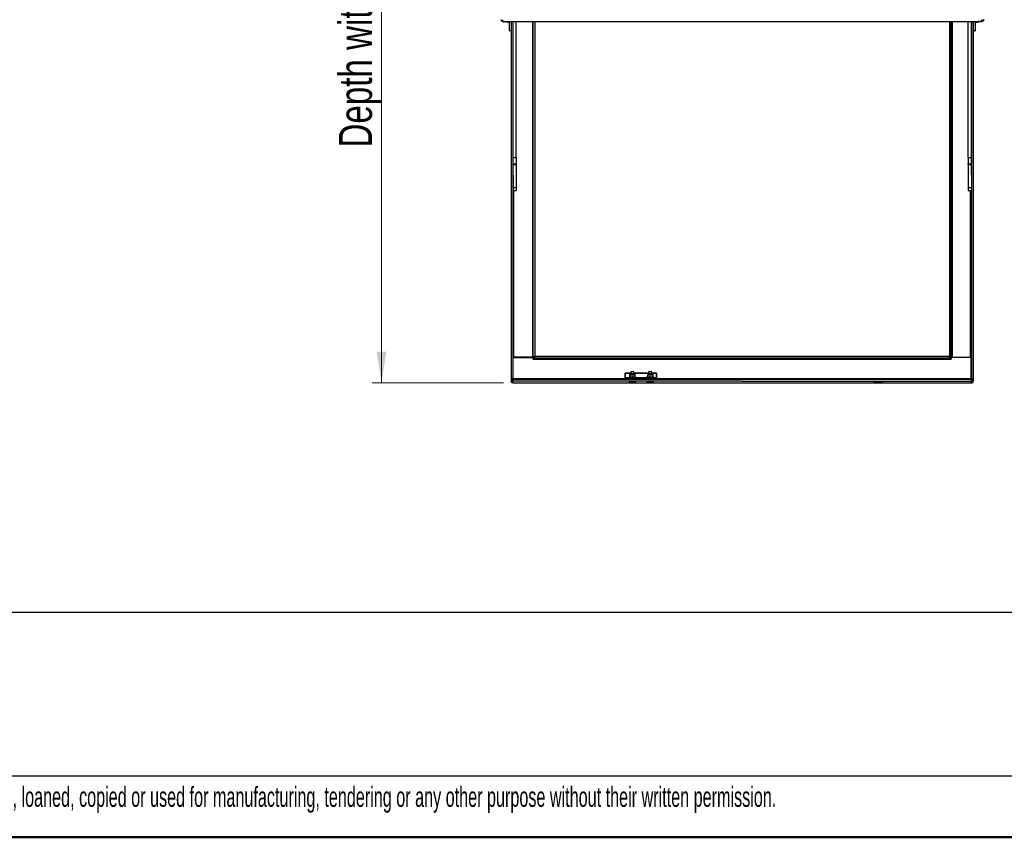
# Paper-space layout 'Specification Drawing' of a CAD drawing. Header units: millimetres. Extents: x 0 to 420, y 0 to 297.
# Tile 16 of 38: x 125 to 229, y 0 to 87. Entities that reach past the tile are written whole.
import ezdxf

# ---------------------------------------------------------------- set-up
doc = ezdxf.new("R2010")
doc.units = ezdxf.units.MM
doc.layers.add('BOARDER', color=7, linetype='Continuous', lineweight=25)
doc.styles.add('SLDTEXTSTYLE0', font='TXT', dxfattribs={"width": 0.75})
doc.styles.add('SLDTEXTSTYLE1', font='TXT', dxfattribs={"width": 0.605})
doc.dimstyles.new('SLDDIMSTYLE2', dxfattribs={"dimtxt": 3.5, "dimasz": 3.302, "dimexe": 0, "dimexo": 0.0625, "dimgap": 0.875, "dimtad": 1, "dimlfac": 9, "dimrnd": 1e-09, "dimzin": 12, "dimdsep": 46, "dimtxsty": 'SLDTEXTSTYLE0', "dimsah": 1, "dimcen": 0.09, "dimadec": 0, "dimazin": 3, "dimtfac": 1, "dimtofl": 0, "dimtmove": 0, "dimatfit": 3, "dimfxl": 1, "dimfrac": 2, "dimtolj": 1, "dimtzin": 12, "dimarcsym": 0})

# ---------------------------------------------------------------- blocks, each defined once
blk = doc.blocks.new('_D_2')
at = {"color": 7, "linetype": 'Continuous', "lineweight": 0}
for p, q in [((174.85, 149.34), (162, 149.34)), ((163, 149.34), (163, 48.15)), ((175.92, 48.15), (162, 48.15))]:
    blk.add_line(p, q, dxfattribs=at)
at = {"color": 7, "linetype": 'Continuous', "lineweight": 18}
for points in [[(163, 149.34), (162.49, 146.04), (163.51, 146.04)], [(163, 48.15), (163.51, 51.45), (162.49, 51.45)]]:
    blk.add_solid(points, dxfattribs=at)
at = {"color": 7, "linetype": 'Continuous', "lineweight": 18, "char_height": 3.5, "attachment_point": 1, "rotation": 90, "style": 'SLDTEXTSTYLE0'}
for s, insert in [('Depth with Door Open', (158.49, 73.08)), ('913mm', (164.04, 90.49))]:
    blk.add_mtext(s, dxfattribs=dict(at, insert=insert))

psp = doc.layouts.new('Specification Drawing')

# ---------------------------------------------------------------- linework, layer by layer
at = {"color": 7, "linetype": 'Continuous', "lineweight": 25}
for p, q in [((175.8526, 86.4483), (175.8526, 86.626)), ((226.6082, 86.4483), (226.6082, 86.626)), ((175.8526, 86.4483), (226.6082, 86.4483)), ((176.0711, 86.4483), (176.0796, 86.4316)), ((176.0796, 86.4316), (176.1077, 86.4483)), ((176.2979, 86.4483), (176.2684, 86.4148)), ((176.3859, 86.4483), (176.3859, 86.3705)), ((176.4859, 86.3705), (176.3859, 86.3705)), ((176.4859, 86.3705), (176.4859, 86.4483)), ((176.4859, 86.3705), (176.5193, 86.3705)), ((176.5193, 86.4483), (176.5193, 85.4894)), ((176.7415, 86.4483), (176.7415, 48.5969)), ((176.9197, 86.4483), (176.9197, 48.5969)), ((176.9415, 72.029), (176.9415, 86.4483)), ((177.2748, 72.029), (177.2748, 86.4483)), ((178.9859, 86.4483), (178.9859, 50.8577)), ((179.0748, 50.8577), (179.0748, 86.4483)), ((179.2526, 86.4483), (179.2526, 50.9355)), ((223.1748, 86.4483), (223.1748, 50.9355)), ((223.3526, 50.8577), (223.3526, 86.4483)), ((223.4415, 86.4483), (223.4415, 50.8577)), ((225.1526, 72.029), (225.1526, 86.4483)), ((225.4859, 72.029), (225.4859, 86.4483)), ((225.5077, 86.4483), (225.5077, 48.5969)), ((225.6859, 86.4483), (225.6859, 48.5969)), ((225.9082, 86.4483), (225.9082, 85.4758)), ((225.9082, 86.3705), (226.0193, 86.3705)), ((226.0193, 86.3705), (226.0193, 86.4483)), ((226.0193, 86.3705), (226.1193, 86.3705)), ((226.1193, 86.4483), (226.1193, 86.3705)), ((226.1748, 86.3705), (226.1193, 86.3705)), ((226.1748, 86.3705), (226.1748, 86.3794)), ((226.2073, 86.4483), (226.2368, 86.4148)), ((226.4256, 86.4316), (226.3975, 86.4483)), ((226.4341, 86.4483), (226.4256, 86.4316)), ((176.5193, 85.4894), (176.7415, 85.4894)), ((176.5193, 85.4894), (176.5193, 85.47)), ((176.5193, 85.47), (176.7415, 85.47)), ((225.6859, 85.4758), (225.9082, 85.4758)), ((225.6859, 85.4551), (225.9082, 85.4551)), ((225.9082, 85.4758), (225.9082, 85.4551)), ((176.9415, 72.029), (177.2748, 72.029)), ((176.9415, 72.0127), (176.9415, 72.029)), ((176.9415, 72.0127), (177.2748, 72.0127)), ((176.9415, 70.1455), (176.9415, 72.0127)), ((177.2748, 72.029), (177.2748, 72.0127)), ((177.2748, 72.0127), (177.2748, 71.3459)), ((225.1526, 72.029), (225.4859, 72.029)), ((225.1526, 72.0127), (225.1526, 72.029)), ((225.1526, 72.0127), (225.4859, 72.0127)), ((225.1526, 72.0127), (225.1526, 71.3459)), ((225.4859, 72.029), (225.4859, 72.0127)), ((225.4859, 70.1455), (225.4859, 72.0127)), ((176.9415, 71.3459), (177.2748, 71.3459)), ((177.2748, 71.2413), (176.9415, 71.2413)), ((177.2748, 71.3459), (177.2748, 71.2413)), ((177.2748, 71.2413), (177.2748, 68.8416)), ((225.1526, 71.3459), (225.4859, 71.3459)), ((225.1526, 71.2413), (225.1526, 71.3459)), ((225.4859, 71.2413), (225.1526, 71.2413)), ((225.1526, 71.2413), (225.1526, 68.8416)), ((176.9415, 70.1455), (176.9415, 68.8416)), ((225.4859, 70.1455), (225.4859, 68.8416)), ((176.9415, 68.8416), (177.2748, 68.8416)), ((176.9415, 68.8416), (176.9415, 68.5147)), ((176.9415, 68.5147), (177.2748, 68.5147)), ((176.9415, 48.5893), (176.9415, 68.5147)), ((177.0304, 50.8577), (177.0304, 68.5147)), ((177.2748, 68.8416), (177.2748, 68.5147)), ((225.1526, 68.8416), (225.4859, 68.8416)), ((225.1526, 68.8416), (225.1526, 68.5147)), ((225.1526, 68.5147), (225.4859, 68.5147)), ((225.397, 50.8577), (225.397, 68.5147)), ((225.4859, 68.8416), (225.4859, 68.5147)), ((225.4859, 48.5893), (225.4859, 68.5147)), ((176.9415, 50.8577), (177.0304, 50.8577)), ((176.9637, 50.8522), (179.0082, 50.8522)), ((176.9637, 48.5666), (176.9637, 50.8522)), ((178.9859, 50.8577), (177.0304, 50.8577)), ((178.9859, 50.8577), (179.0748, 50.8577)), ((179.0082, 50.8522), (179.0748, 50.6688)), ((179.0748, 50.8577), (179.1637, 50.8577)), ((179.0748, 50.7577), (179.0748, 50.8466)), ((179.1748, 50.8466), (179.0748, 50.8466)), ((179.1748, 50.7577), (179.0748, 50.7577)), ((179.0748, 50.6688), (179.0748, 50.7577)), ((179.0748, 50.6688), (223.3526, 50.6688)), ((179.1637, 50.8577), (179.2526, 50.9355)), ((179.1748, 50.8466), (179.2526, 50.9355)), ((179.1748, 50.7577), (179.1748, 50.8466)), ((223.2526, 50.7577), (179.1748, 50.7577)), ((223.1748, 50.9355), (179.2526, 50.9355)), ((223.2637, 50.8577), (223.1748, 50.9355)), ((223.2526, 50.8466), (223.1748, 50.9355)), ((223.2526, 50.7577), (223.2526, 50.8466)), ((223.2526, 50.8466), (223.3526, 50.8466)), ((223.2526, 50.7577), (223.3526, 50.7577)), ((223.3526, 50.8577), (223.2637, 50.8577)), ((223.4415, 50.8577), (223.3526, 50.8577)), ((223.4193, 50.8522), (223.3526, 50.6688)), ((223.3526, 50.7577), (223.3526, 50.8466)), ((223.3526, 50.6688), (223.3526, 50.7577)), ((225.4637, 50.8522), (223.4193, 50.8522)), ((223.4415, 50.8577), (225.397, 50.8577)), ((225.4859, 50.8577), (225.397, 50.8577)), ((225.4637, 48.5666), (225.4637, 50.8522)), ((188.8037, 48.6688), (188.8037, 49.1655)), ((189.4137, 49.1766), (188.8149, 49.1766)), ((188.8149, 49.1766), (188.8149, 49.1661)), ((188.8149, 49.1661), (188.8149, 48.6799)), ((188.8149, 49.1661), (189.4137, 49.1661)), ((189.4137, 49.3172), (189.4137, 49.1029)), ((189.747, 49.1028), (189.747, 49.3172)), ((191.3026, 49.1766), (189.747, 49.1766)), ((189.747, 49.1661), (191.3026, 49.1661)), ((191.3026, 49.3177), (191.3026, 49.103)), ((191.6359, 49.1027), (191.6359, 49.3177)), ((192.126, 49.1766), (191.6359, 49.1766)), ((191.6359, 49.1661), (192.126, 49.1661)), ((192.126, 49.1661), (192.126, 49.1766)), ((192.126, 48.6799), (192.126, 49.1661)), ((192.1371, 49.1655), (192.1371, 48.6688)), ((176.9197, 48.5969), (176.7415, 48.5969)), ((176.7415, 48.5969), (176.7415, 48.5548)), ((176.7415, 48.5548), (176.7415, 48.4993)), ((176.8304, 48.5548), (176.7415, 48.5548)), ((176.7415, 48.4993), (176.7415, 48.3275)), ((176.8304, 48.5969), (176.8304, 48.5548)), ((176.8304, 48.4993), (176.8304, 48.5548)), ((176.8526, 48.5893), (176.8526, 48.5969)), ((176.9415, 48.5893), (176.8526, 48.5893)), ((176.8526, 48.4615), (176.8526, 48.5893)), ((176.8526, 48.4613), (176.8526, 48.4615)), ((176.9193, 48.4615), (176.8526, 48.4615)), ((176.8526, 48.4613), (176.9193, 48.4613)), ((225.5082, 48.4999), (176.9192, 48.4999)), ((176.9193, 48.411), (176.9193, 48.4998)), ((176.9193, 48.1499), (176.9193, 48.3218)), ((176.9195, 48.3218), (176.9193, 48.3218)), ((176.9193, 48.1499), (225.5082, 48.1499)), ((176.9193, 48.1499), (176.9193, 48.1497)), ((176.9193, 48.1497), (225.5082, 48.1497)), ((201.2137, 48.3218), (176.9195, 48.3218)), ((176.9415, 48.4999), (176.9415, 48.5893)), ((176.9637, 48.4999), (176.9637, 48.5666)), ((225.4637, 48.5666), (176.9637, 48.5666)), ((188.8037, 48.5666), (188.8037, 48.6688)), ((192.126, 48.6799), (188.8149, 48.6799)), ((188.8149, 48.6799), (188.8149, 48.6694)), ((188.8149, 48.6694), (192.126, 48.6694)), ((188.8149, 48.6694), (188.8149, 48.5666)), ((189.2576, 48.6824), (189.2576, 48.7999)), ((189.2748, 49.0085), (189.2748, 48.8346)), ((189.2761, 48.8361), (189.276, 48.836)), ((189.2956, 48.7008), (189.2956, 48.8183)), ((189.4279, 48.6799), (189.2956, 48.7008)), ((189.6184, 48.8257), (189.457, 48.8493)), ((189.6184, 48.7082), (189.457, 48.6773)), ((189.5065, 48.169), (189.5077, 48.1893)), ((189.5087, 48.189), (189.5074, 48.1674)), ((189.5109, 48.177), (189.514, 48.1863)), ((189.5674, 48.1644), (189.5678, 48.1721)), ((189.5974, 48.1742), (189.5979, 48.1645)), ((189.6184, 48.7082), (189.6184, 48.8257)), ((189.7348, 48.6799), (189.6184, 48.7082)), ((189.6521, 48.191), (189.6533, 48.1692)), ((189.9032, 48.8148), (189.7608, 48.8475)), ((189.8765, 48.248), (189.8772, 48.2485)), ((189.8908, 48.8326), (189.8847, 48.8361)), ((189.8859, 48.8353), (189.8859, 49.0085)), ((189.9032, 48.6973), (189.9032, 48.8148)), ((191.1516, 48.6979), (191.1516, 48.8154)), ((191.165, 48.8361), (191.1608, 48.8337)), ((191.1637, 49.0085), (191.1637, 48.8353)), ((191.4434, 48.8258), (191.2975, 48.8478)), ((191.4434, 48.7083), (191.2975, 48.6759)), ((191.3954, 48.1695), (191.3966, 48.1898)), ((191.3976, 48.1895), (191.3963, 48.1679)), ((191.3998, 48.1776), (191.4029, 48.1869)), ((191.4434, 48.7083), (191.4434, 48.8258)), ((191.5791, 48.6799), (191.4434, 48.7083)), ((191.4562, 48.165), (191.4567, 48.1727)), ((191.4862, 48.1747), (191.4868, 48.165)), ((191.5409, 48.1915), (191.5422, 48.1697)), ((191.761, 48.8177), (191.6022, 48.849)), ((191.761, 48.7003), (191.6221, 48.6799)), ((191.761, 48.7003), (191.761, 48.8177)), ((191.7736, 48.836), (191.7736, 48.8361)), ((191.774, 49.0096), (191.7748, 49.0085)), ((191.7748, 48.8346), (191.7748, 49.0085)), ((191.787, 48.6819), (191.787, 48.7993)), ((192.126, 48.6694), (192.126, 48.6799)), ((192.126, 48.5666), (192.126, 48.6694)), ((192.1371, 48.6688), (192.1371, 48.5666)), ((201.2137, 48.3218), (225.5079, 48.3218)), ((215.4915, 48.2538), (215.8248, 48.2538)), ((215.4915, 48.2538), (215.4915, 48.2247)), ((215.8248, 48.2247), (215.4915, 48.2247)), ((215.8248, 48.2538), (215.8248, 48.2247)), ((225.4637, 48.4999), (225.4637, 48.5666)), ((225.4859, 48.5893), (225.5748, 48.5893)), ((225.4859, 48.4999), (225.4859, 48.5893)), ((225.5077, 48.5969), (225.6859, 48.5969)), ((225.5079, 48.3218), (225.5082, 48.3218)), ((225.5082, 48.411), (225.5082, 48.4998)), ((225.5082, 48.4615), (225.5748, 48.4615)), ((225.5082, 48.4613), (225.5748, 48.4613)), ((225.5082, 48.1499), (225.5082, 48.3218)), ((225.5082, 48.1499), (225.5082, 48.1497)), ((225.5748, 48.5893), (225.5748, 48.5969)), ((225.5748, 48.4615), (225.5748, 48.5893)), ((225.5748, 48.4613), (225.5748, 48.4615)), ((225.597, 48.5969), (225.597, 48.5548)), ((225.597, 48.4993), (225.597, 48.5548)), ((225.597, 48.5548), (225.6859, 48.5548)), ((225.6859, 48.5969), (225.6859, 48.5548)), ((225.6859, 48.5548), (225.6859, 48.4993)), ((225.6859, 48.4993), (225.6859, 48.3275))]:
    psp.add_line(p, q, dxfattribs=at)
at = {"color": 7, "linetype": 'Continuous', "lineweight": 25, "flags": 128}
for points in [[(189.9415, 48.2377), (189.9219, 48.2439), (189.8653, 48.2493), (189.7779, 48.2536), (189.669, 48.2561), (189.5506, 48.2566), (189.4353, 48.255), (189.3358, 48.2516), (189.2628, 48.2467), (189.2242, 48.2408), (189.2242, 48.2346), (189.2628, 48.2287), (189.3255, 48.2243)], [(189.2836, 48.2485), (189.2841, 48.248), (189.2847, 48.2477)], [(189.5065, 48.169), (189.5059, 48.1688), (189.5055, 48.1686), (189.5054, 48.1684), (189.5054, 48.1682), (189.5056, 48.168), (189.506, 48.1678), (189.5066, 48.1676), (189.5074, 48.1674)], [(189.6543, 48.1676), (189.6548, 48.1678), (189.6552, 48.168), (189.6554, 48.1682), (189.6554, 48.1684), (189.6551, 48.1686), (189.6547, 48.1688), (189.6541, 48.169), (189.6533, 48.1692)], [(191.8304, 48.2377), (191.8108, 48.2439), (191.7542, 48.2493), (191.6668, 48.2536), (191.5579, 48.2561), (191.4394, 48.2566), (191.3242, 48.255), (191.2247, 48.2516), (191.1517, 48.2467), (191.1131, 48.2408), (191.1131, 48.2346), (191.1517, 48.2287), (191.2156, 48.2243)], [(191.3954, 48.1695), (191.3948, 48.1693), (191.3944, 48.1691), (191.3943, 48.1689), (191.3943, 48.1687), (191.3945, 48.1685), (191.3949, 48.1683), (191.3955, 48.1681), (191.3963, 48.1679)], [(191.5431, 48.1681), (191.5437, 48.1683), (191.5441, 48.1685), (191.5443, 48.1687), (191.5442, 48.1689), (191.544, 48.1692), (191.5436, 48.1694), (191.543, 48.1696), (191.5422, 48.1697)], [(215.4915, 48.2247), (215.3852, 48.2258), (215.2951, 48.229), (215.2349, 48.2337), (215.2137, 48.2392), (215.2349, 48.2448), (215.2951, 48.2495), (215.3852, 48.2527), (215.4915, 48.2538)], [(215.8248, 48.2538), (215.9311, 48.2527), (216.0212, 48.2495), (216.0815, 48.2448), (216.1026, 48.2392), (216.0815, 48.2337), (216.0212, 48.229), (215.9311, 48.2258), (215.8248, 48.2247)]]:
    psp.add_lwpolyline(points, dxfattribs=at)
at = {"color": 7, "linetype": 'Continuous', "lineweight": 25}
for centre, radius, start, end in [((176.3859, 86.5483), 0.1778, 228.632559, 270), ((226.1193, 86.5483), 0.1778, 270, 311.367441), ((188.8149, 49.1655), 0.0111, 90, 180), ((188.8121, 49.1125), 0.0536, 87.036602, 98.95519), ((189.5804, 46.8881), 2.1423, 81.799934, 98.200066), ((189.5804, 48.208), 1.1216, 81.454461, 98.545539), ((191.4731, 46.7871), 2.2428, 82.290623, 97.929876), ((191.4693, 48.2086), 1.1216, 81.454461, 98.545539), ((192.126, 49.1655), 0.0111, 0, 90), ((192.1287, 49.1125), 0.0536, 81.04481, 92.963398), ((176.9191, 48.4995), 0.1777, 180.039315, 270.039261), ((176.9192, 48.4994), 0.0888, 180.039315, 270.039261), ((188.8149, 48.6688), 0.0111, 90, 180), ((188.8121, 48.6159), 0.0536, 87.036602, 98.95519), ((189.4375, 47.8541), 0.9953, 88.87698, 99.305011), ((189.5804, 48.718), 0.5556, 237.788394, 261.362454), ((189.4581, 48.4863), 0.2988, 267.772511, 278.601986), ((189.5716, 48.4834), 0.3211, 247.064835, 258.305572), ((189.5789, 43.5656), 5.285, 88.027686, 91.321413), ((189.6279, 48.4865), 0.3211, 247.064835, 258.305572), ((189.5968, 48.4285), 0.2657, 251.145032, 263.63832), ((189.5804, 46.7584), 1.4138, 89.473155, 90.712806), ((189.5804, 49.5782), 1.4138, 269.473155, 270.712806), ((189.5301, 48.4547), 0.2896, 282.624928, 294.421912), ((189.566, 48.4615), 0.2988, 276.147631, 287.941838), ((189.6963, 48.5249), 0.3371, 262.079138, 272.288878), ((189.59, 48.4518), 0.2896, 282.624928, 294.421912), ((189.6229, 48.4608), 0.2948, 276.111907, 279.381893), ((189.5804, 48.718), 0.5556, 279.380682, 302.211606), ((189.7856, 48.4751), 0.3732, 74.409368, 93.812498), ((189.8372, 48.6369), 0.4126, 269.722836, 284.639942), ((191.2723, 48.4192), 0.4294, 86.641725, 104.651119), ((191.4693, 48.7185), 0.5556, 237.788394, 261.362454), ((191.4704, 43.5135), 5.3371, 88.584876, 91.856719), ((191.347, 48.4868), 0.2988, 267.772511, 278.601986), ((191.4605, 48.4839), 0.3211, 247.064835, 258.305572), ((191.5168, 48.4871), 0.3211, 247.064835, 258.305572), ((191.4857, 48.429), 0.2657, 251.145032, 263.63832), ((191.4693, 46.7589), 1.4138, 89.473155, 90.712806), ((191.4692, 49.5787), 1.4138, 269.473155, 270.712806), ((191.419, 48.4552), 0.2896, 282.624928, 294.421912), ((191.4548, 48.4621), 0.2988, 276.147631, 287.941838), ((191.5852, 48.5255), 0.3371, 262.079138, 272.288878), ((191.4789, 48.4523), 0.2896, 282.624928, 294.421912), ((191.5118, 48.4613), 0.2948, 276.111907, 279.381893), ((191.4693, 48.7185), 0.5556, 279.380682, 302.211606), ((191.6237, 48.0054), 0.8439, 79.738781, 91.457614), ((191.7254, 48.6402), 0.4159, 269.658506, 284.614372), ((192.126, 48.6688), 0.0111, 0, 90), ((192.1287, 48.6159), 0.0536, 81.04481, 92.963398), ((225.5083, 48.4995), 0.1777, 269.960739, 359.960685), ((225.5082, 48.4994), 0.0888, 269.960739, 359.960685)]:
    psp.add_arc(centre, radius, start, end, dxfattribs=at)
for points in [[(175.8526, 86.4483), (175.8293, 86.4509), (175.7827, 86.4563), (175.7239, 86.4974), (175.6828, 86.5562), (175.6775, 86.6027), (175.6748, 86.626)], [(226.6082, 86.4483), (226.6314, 86.4509), (226.678, 86.4563), (226.7368, 86.4974), (226.7779, 86.5562), (226.7833, 86.6027), (226.7859, 86.626)], [(176.9193, 48.1499), (176.896, 48.1526), (176.8494, 48.1579), (176.7906, 48.199), (176.7495, 48.2577), (176.7442, 48.3043), (176.7415, 48.3275)], [(176.9193, 48.4998), (176.9193, 48.4991), (176.9193, 48.4976), (176.9193, 48.4786), (176.9193, 48.4502), (176.9194, 48.4156), (176.9194, 48.3802), (176.9194, 48.3498), (176.9195, 48.3276), (176.9195, 48.3237), (176.9195, 48.3218)], [(225.5082, 48.4998), (225.5081, 48.4991), (225.5081, 48.4976), (225.5081, 48.4786), (225.5081, 48.4502), (225.508, 48.4156), (225.508, 48.3802), (225.508, 48.3498), (225.508, 48.3276), (225.5079, 48.3237), (225.5079, 48.3218)], [(225.5082, 48.411), (225.5081, 48.411), (225.5081, 48.411), (225.5081, 48.411), (225.5081, 48.4109), (225.508, 48.4108), (225.508, 48.4107), (225.508, 48.4106), (225.508, 48.4106), (225.5079, 48.4106), (225.5079, 48.4106)], [(225.5082, 48.1499), (225.5314, 48.1526), (225.578, 48.1579), (225.6368, 48.199), (225.6779, 48.2577), (225.6833, 48.3043), (225.6859, 48.3275)]]:
    psp.add_open_spline(points, degree=3, dxfattribs=at)
for points, knots in [([(226.797, 86.6594), (226.7966, 86.6475), (226.7957, 86.6256), (226.7893, 86.5941), (226.7826, 86.5751), (226.7792, 86.5656)], [0, 0, 0, 0, 0.370902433, 0.684068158, 1, 1, 1, 1]), ([(175.8157, 86.4556), (175.8224, 86.4493), (175.8501, 86.4236), (175.9191, 86.4038), (176.005, 86.4014), (176.0559, 86.422), (176.0796, 86.4316)], [0, 0, 0, 0, 0.10551862, 0.43266655, 0.73533906, 1, 1, 1, 1]), ([(176.2396, 86.4483), (176.2405, 86.4467), (176.2476, 86.4338), (176.2587, 86.4237), (176.2684, 86.4148)], [0, 0, 0, 0, 0.125498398, 1, 1, 1, 1]), ([(226.2656, 86.4483), (226.2647, 86.4467), (226.2576, 86.4338), (226.2465, 86.4237), (226.2368, 86.4148)], [0, 0, 0, 0, 0.1254984, 1, 1, 1, 1]), ([(226.7792, 86.5656), (226.7682, 86.5431), (226.7444, 86.4946), (226.6747, 86.4345), (226.5872, 86.4029), (226.5, 86.4016), (226.4493, 86.4221), (226.4256, 86.4316)], [0, 0, 0, 0, 0.20094494, 0.43223013, 0.63988648, 0.83200712, 1, 1, 1, 1]), ([(189.6212, 49.1065), (189.6057, 49.1067), (189.562, 49.1072), (189.488, 49.1061), (189.4136, 49.1036), (189.3691, 49.0995), (189.3454, 49.0965), (189.3197, 49.0861), (189.2999, 49.0718), (189.2834, 49.0493), (189.2744, 49.0262), (189.2758, 49.012), (189.2762, 49.0082)], [0, 0, 0, 0, 0.09797083, 0.27638406, 0.45563191, 0.64333885, 0.75554841, 0.80053249, 0.85163112, 0.91095995, 0.9764869, 1, 1, 1, 1]), ([(189.8846, 49.0084), (189.8849, 49.0123), (189.8862, 49.0264), (189.8777, 49.0481), (189.8633, 49.0688), (189.847, 49.0822), (189.8319, 49.0901), (189.8192, 49.0944), (189.8053, 49.0976), (189.7825, 49.1008), (189.7377, 49.1039), (189.6762, 49.1062), (189.6347, 49.1064), (189.6212, 49.1065)], [0, 0, 0, 0, 0.02991696, 0.10644586, 0.16845155, 0.22196953, 0.26872717, 0.31082341, 0.36148365, 0.46602982, 0.68894673, 0.89870703, 1, 1, 1, 1]), ([(191.5013, 49.1066), (191.4857, 49.1067), (191.4417, 49.1072), (191.3685, 49.106), (191.2956, 49.1031), (191.2572, 49.0997), (191.2342, 49.0957), (191.2149, 49.0892), (191.1952, 49.0773), (191.1772, 49.0577), (191.165, 49.0332), (191.165, 49.0157), (191.165, 49.0084)], [0, 0, 0, 0, 0.09977428, 0.28154162, 0.46465009, 0.65826155, 0.73459187, 0.78316522, 0.83093131, 0.88896264, 0.95420261, 1, 1, 1, 1]), ([(191.7376, 49.0802), (191.7311, 49.0841), (191.7203, 49.0906), (191.7064, 49.0948), (191.6916, 49.0981), (191.6674, 49.1011), (191.6188, 49.1043), (191.5561, 49.1064), (191.5148, 49.1065), (191.5013, 49.1066)], [0, 0, 0, 0, 0.07565021, 0.12679582, 0.19353743, 0.34445024, 0.61799868, 0.87594799, 1, 1, 1, 1]), ([(191.7734, 49.0096), (191.7735, 49.0156), (191.7738, 49.0314), (191.7637, 49.0534), (191.7502, 49.0705), (191.7409, 49.0777), (191.7376, 49.0802)], [0, 0, 0, 0, 0.21625513, 0.56065402, 0.84450768, 1, 1, 1, 1]), ([(189.2766, 48.8363), (189.2749, 48.8351), (189.2684, 48.8305), (189.2622, 48.8128), (189.2576, 48.7999)], [0, 0, 0, 0, 0.26863361, 1, 1, 1, 1]), ([(189.2956, 48.8183), (189.294, 48.8216), (189.2878, 48.8346), (189.2814, 48.8356), (189.2766, 48.8363)], [0, 0, 0, 0, 0.25755135, 1, 1, 1, 1]), ([(189.2956, 48.7008), (189.294, 48.6959), (189.2878, 48.6769), (189.2814, 48.6697), (189.2766, 48.6644)], [0, 0, 0, 0, 0.25755135, 1, 1, 1, 1]), ([(189.457, 48.8493), (189.4532, 48.8491), (189.3987, 48.8475), (189.3453, 48.8323), (189.2956, 48.8183)], [0, 0, 0, 0, 0.07015027, 1, 1, 1, 1]), ([(189.7608, 48.8475), (189.7574, 48.8476), (189.7094, 48.8491), (189.6623, 48.837), (189.6184, 48.8257)], [0, 0, 0, 0, 0.07015027, 1, 1, 1, 1]), ([(189.9032, 48.8148), (189.9016, 48.8182), (189.8954, 48.8311), (189.8889, 48.8321), (189.8841, 48.8329)], [0, 0, 0, 0, 0.25755135, 1, 1, 1, 1]), ([(191.2975, 48.8478), (191.294, 48.8477), (191.2447, 48.8456), (191.1965, 48.8299), (191.1516, 48.8154)], [0, 0, 0, 0, 0.070150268, 1, 1, 1, 1]), ([(191.1516, 48.8154), (191.1527, 48.8187), (191.1569, 48.8317), (191.1613, 48.8327), (191.1645, 48.8334)], [0, 0, 0, 0, 0.25755135, 1, 1, 1, 1]), ([(191.6022, 48.849), (191.5984, 48.8491), (191.5448, 48.8501), (191.4922, 48.8375), (191.4434, 48.8258)], [0, 0, 0, 0, 0.07015027, 1, 1, 1, 1]), ([(191.761, 48.8177), (191.7621, 48.8211), (191.7664, 48.8341), (191.7707, 48.8351), (191.774, 48.8358)], [0, 0, 0, 0, 0.25755135, 1, 1, 1, 1]), ([(191.761, 48.7003), (191.7621, 48.6954), (191.7664, 48.6764), (191.7707, 48.6692), (191.774, 48.6638)], [0, 0, 0, 0, 0.25755135, 1, 1, 1, 1]), ([(191.774, 48.8358), (191.7752, 48.8346), (191.7796, 48.8299), (191.7838, 48.8123), (191.787, 48.7993)], [0, 0, 0, 0, 0.268633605, 1, 1, 1, 1])]:
    psp.add_open_spline(points, degree=3, knots=knots, dxfattribs=at)
at = {"layer": 'BOARDER'}
for p, q in [((6.5, 23.8413), (231.16, 23.8413)), ((6.5, 6.5), (413.5, 6.5))]:
    psp.add_line(p, q, dxfattribs=at)
at = {"layer": 'BOARDER', "linetype": 'Continuous', "lineweight": 50}
psp.add_line((0, 0), (420, 0), dxfattribs=at)

# ---------------------------------------------------------------- texts
at = {"layer": 'BOARDER', "insert": (7.5008, 5.3456), "char_height": 2.1166667, "attachment_point": 1, "style": 'SLDTEXTSTYLE1'}
psp.add_mtext('This drawing and any information or descriptive matter set out hereon are the confidential and copyright property of CLASSEQ. and must not be disclosed, loaned, copied or used for manufacturing, tendering or any other purpose without their written permission.', dxfattribs=at)

# ---------------------------------------------------------------- dimensions: what is measured, and where the dimension line sits
at = {"color": 7, "linetype": 'Continuous', "lineweight": 18}
dim = psp.add_linear_dim(base=(168.5539, 48.1499), p1=(175.8528, 149.3372), p2=(176.9193, 48.1499), angle=90, text='Depth with Door Open\\X913mm', dimstyle='SLDDIMSTYLE2', dxfattribs=at)
dim.commit()
dim.dimension.update_dxf_attribs({"geometry": '_D_2', "text_midpoint": (168.5539, 98.7435), "dimtype": 160})

doc.saveas('drawing.dxf')
